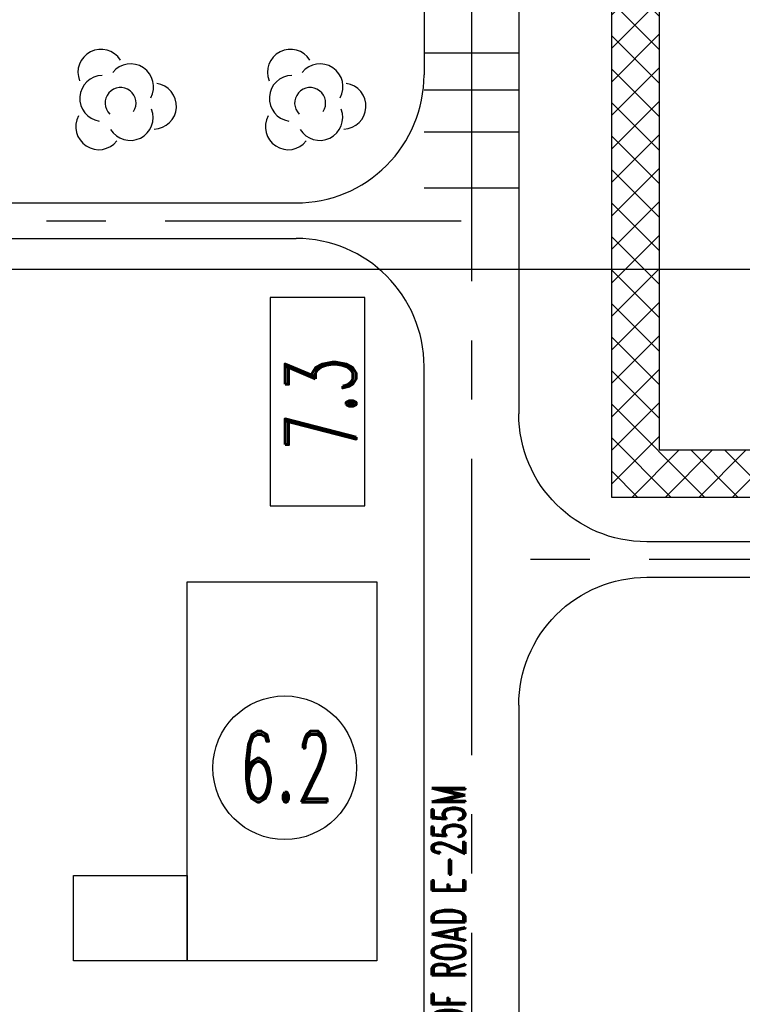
# Model space of a CAD drawing. Header units: inches. Extents: x -8998005 to 170525121, y -30058259 to 1575573.
# Tile 6 of 107: x 207320 to 283592, y -177554 to -73666. Entities that reach past the tile are written whole.
import ezdxf
from ezdxf.enums import TextEntityAlignment as Align

# ---------------------------------------------------------------- set-up
doc = ezdxf.new("R2010")
doc.units = ezdxf.units.IN
doc.header["$LTSCALE"] = 5
doc.header["$MEASUREMENT"] = 0
for name, pattern in [('CENTER', [2, 1.25, -0.25, 0.25, -0.25]), ('DASHED', [0.75, 0.5, -0.25]), ('PHANTOM', [2.5, 1.25, -0.25, 0.25, -0.25, 0.25, -0.25])]:
    doc.linetypes.add(name, pattern=pattern)
for name, color, linetype in [('CANAL', 4, 'Continuous'), ('DIM', 7, 'Continuous'), ('existing old', 8, 'PHANTOM'), ('HIDDEN', 2, 'DASHED'), ('ROAD-ISG', 7, 'Continuous'), ('TCE-ME-ROAD', 244, 'Continuous'), ('Text', 6, 'Continuous')]:
    doc.layers.add(name, color=color, linetype=linetype)
doc.styles.add('M1', font='ROMAND.shx', dxfattribs={"height": 6250})
doc.styles.add('STYLE4', font='romantic.ttf', dxfattribs={"height": 300})

# ---------------------------------------------------------------- blocks, each defined once
blk = doc.blocks.new('GV')
at = {"layer": 'existing old', "color": 3, "linetype": 'Continuous'}
for centre, radius, start, end in [((2383.149502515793, 3336.551243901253), 2421.991921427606, 31.92753023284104, 201.8405241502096), ((5515.166745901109, 1805.376828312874), 2421.991921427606, 331.2262577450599, 141.1392515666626), ((2578.842727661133, 579.037250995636), 2421.991921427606, 91.22626454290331, 261.1392577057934), ((7931.576416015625, -240.284775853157), 2421.991921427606, 271.9275296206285, 81.84052812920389), ((4467.501961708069, 89.7247049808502), 1636.141598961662, 326.5033000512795, 225.5066657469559), ((5480.942978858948, -1434.302177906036), 2421.991921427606, 211.2262609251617, 21.13925233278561), ((2158.885293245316, -2410.298238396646), 2421.991921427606, 151.9275372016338, 321.8405260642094)]:
    blk.add_arc(centre, radius, start, end, dxfattribs=at)
blk = doc.blocks.new('A$C08E86F63')
at = {"layer": 'TCE-ME-ROAD'}
h = blk.add_hatch(dxfattribs=at)
h.set_pattern_fill('ANSI37', color=3, scale=20000, style=0)
h.set_pattern_definition([(45, (0, 0), (-1767.766952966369, 1767.766952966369), []), (135, (0, 0), (-1767.766952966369, -1767.766952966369), [])])
h.paths.add_polyline_path([(-164708.9748621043, -59351.20218613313), (-168708.9748613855, -59351.20218613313), (-168708.9748613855, -370058.5203087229), (-164708.9748613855, -370058.5203087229), (-164708.9748671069, -113312.2021907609), (-75447.1552207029, -113312.2021882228), (-61047.15522195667, -98912.20218947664), (-5.986075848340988e-07, -98912.20218749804), (-1.019099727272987e-06, -285284.7021874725), (-62704.00946368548, -285284.7021874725), (-77232.747221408, -299813.4399438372), (-164708.974863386, -299812.2021850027), (-164708.9748633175, -303812.2021865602), (-75575.89297370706, -303813.4399427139), (-61047.15521666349, -289284.7021856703), (-9.563518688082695e-07, -289284.7021836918), (-1.242500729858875e-06, -515312.2021873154), (85191.02507293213, -515312.2021873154), (85191.02507293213, -510312.2021873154), (4999.999998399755, -510312.2021873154), (4999.999999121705, -217302.2021854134), (14999.99999957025, -217302.2021853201), (14999.99999957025, -212302.2021855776), (4999.999999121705, -212302.2021853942), (4999.999999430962, -94912.20219127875), (-62704.00946897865, -94912.20219127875), (-77104.00946840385, -109312.202189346), (-164708.9748673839, -109312.2021909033)])
at = {"layer": 'TCE-ME-ROAD', "color": 3}
blk.add_lwpolyline([(85191.02507313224, -515312.2021873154), (-1.242500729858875e-06, -515312.2021873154), (-9.563518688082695e-07, -289284.7021836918), (-61047.15521666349, -289284.7021856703), (-75575.89297370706, -303813.4399427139), (-164708.9748633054, -303812.2021865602), (-164708.9748613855, -370058.5203087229), (-168708.9748613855, -370058.5203087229), (-168708.9748613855, -59351.20218613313), (-164708.9748621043, -59351.20218613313), (-164708.9748673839, -109312.2021909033), (-77104.00946840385, -109312.202189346), (-62704.00946897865, -94912.20219127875), (4999.999999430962, -94912.20219127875), (4999.999999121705, -212302.2021853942), (14999.99999957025, -212302.2021855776), (14999.99999957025, -217302.2021853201), (4999.999999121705, -217302.2021854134), (4999.999998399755, -510312.2021873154), (85191.02507313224, -510312.2021873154), (85191.02507313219, -514062.2021850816)], dxfattribs=at)
at = {"color": 2, "char_height": 2500, "attachment_point": 1, "style": 'STYLE4'}
for s, insert in [('FOR\\P\\pi-3745;UNIT-1&2', (94352.15102402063, -503680.07259713)), ('FOR\\P\\pi-3741.3;UNIT-3&4', (115403.7421608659, -526849.263723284))]:
    blk.add_mtext_dynamic_manual_height_columns(s, width=8996.677823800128, gutter_width=37500, heights=[0], dxfattribs=dict(at, insert=insert))

msp = doc.modelspace()

# ---------------------------------------------------------------- linework, layer by layer
at = {"color": 6}
for points in [[(243750.0000433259, -102974.9999957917), (233750.0000433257, -102974.9999957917), (233750.0000433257, -124974.9999957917), (243750.0000433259, -124974.9999957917)], [(225000.0000474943, -172974.9999957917), (225000.0000474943, -132974.9999957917), (245000.0000474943, -132974.9999957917), (245000.0000474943, -172974.9999957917)], [(213000.0000474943, -172974.9999957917), (213000.0000474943, -163974.9999957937), (225000.0000474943, -163974.9999957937), (225000.0000474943, -172974.9999957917)]]:
    msp.add_lwpolyline(points, close=True, dxfattribs=at)
at = {"layer": 'CANAL', "color": 8}
msp.add_line((-597245.525260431, -99999.9999959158), (1664919.785810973, -99999.99999616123), dxfattribs=at)
at = {"layer": 'DIM', "linetype": 'Continuous'}
msp.add_circle((235292.9871460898, -152598.709191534), 7580.372974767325, dxfattribs=at)
at = {"layer": 'ROAD-ISG', "color": 190}
for points in [[(315903.0814796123, -128749.9999973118), (273500.0000434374, -128749.999996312, -0.4142135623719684), (260000.0000436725, -115249.9999961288)], [(260000.0000471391, -145999.9999961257, -0.4142135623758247), (273500.0000471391, -132499.9999959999), (355000.0000472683, -132499.9999959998)]]:
    msp.add_lwpolyline(points, format="xyb", dxfattribs=at)
at = {"layer": 'TCE-ME-ROAD', "color": 11, "linetype": 'CENTER', "ltscale": 5000}
for p, q in [((255000.0000474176, -19999.99999582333), (255000.000046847, -569884.9575613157)), ((22661.10292514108, -94874.99999307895), (255000.0000473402, -94874.99999569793)), ((355000.0000472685, -130624.9999934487), (255000.0000434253, -130624.9999956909))]:
    msp.add_line(p, q, dxfattribs=at)
at = {"layer": 'TCE-ME-ROAD'}
for p, q in [((250000.0000476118, -37249.99999583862), (250000.0000475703, -79499.99999542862)), ((33536.1029250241, -92999.99999277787), (236500.0000473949, -92999.99999541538)), ((33536.10292527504, -96749.99999278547), (236500.0000477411, -96749.99999580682))]:
    msp.add_line(p, q, dxfattribs=at)
at = {"layer": 'TCE-ME-ROAD', "linetype": 'Continuous'}
for points in [[(260000.0000471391, -37249.999995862), (260000.0000471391, -115250.3059345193)], [(250000.0000475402, -486251.8819789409), (250000.0000475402, -110249.9999958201)], [(260000.0000471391, -145999.9999961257), (260000.0000471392, -486251.8819815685)]]:
    msp.add_lwpolyline(points, dxfattribs=at)
at = {"layer": 'TCE-ME-ROAD'}
for centre, start, end in [((236500.0000475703, -79499.99999541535), 269.9999999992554, 359.9999999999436), ((236500.0000475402, -110249.9999958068), 359.9999999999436, 89.99999999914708)]:
    msp.add_arc(centre, 13500, start, end, dxfattribs=at)
at = {"layer": 'Text'}
for p, q in [((260000.0000834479, -77185.00194056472), (250000.0000921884, -77185.00194098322)), ((260000.000077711, -81098.98158872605), (250000.0000813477, -81098.98159539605)), ((260000.0000844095, -85526.23352758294), (250000.0000878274, -85526.23352936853)), ((260000.0000839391, -91430.09883169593), (250000.0000877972, -91430.09882869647))]:
    msp.add_line(p, q, dxfattribs=at)

# ---------------------------------------------------------------- block references
at = {"ltscale": 100}
msp.add_blockref('A$C08E86F63', (269808.9749743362, 391250.0000089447), dxfattribs=at)
at = {"layer": 'HIDDEN'}
for p in [(213510.4995470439, -82548.7718408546), (233510.4995470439, -82548.7718408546)]:
    msp.add_blockref('GV', p, dxfattribs=at)

# ---------------------------------------------------------------- texts
at = {"layer": 'Text', "style": 'M1', "width": 0.6}
msp.add_text('7.3', height=7500, rotation=90, dxfattribs=at).set_placement((239089.4108381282, -114154.22380639), align=Align.MIDDLE)
msp.add_text('6.2', height=7500, dxfattribs=at).set_placement((235419.25968052, -152475.0840072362), align=Align.MIDDLE)
msp.add_text('C.L. OF ROAD E-255M', height=3500, rotation=90, dxfattribs=at).set_placement((254326.2509568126, -186711.9519575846, 41664))

doc.saveas('drawing.dxf')
